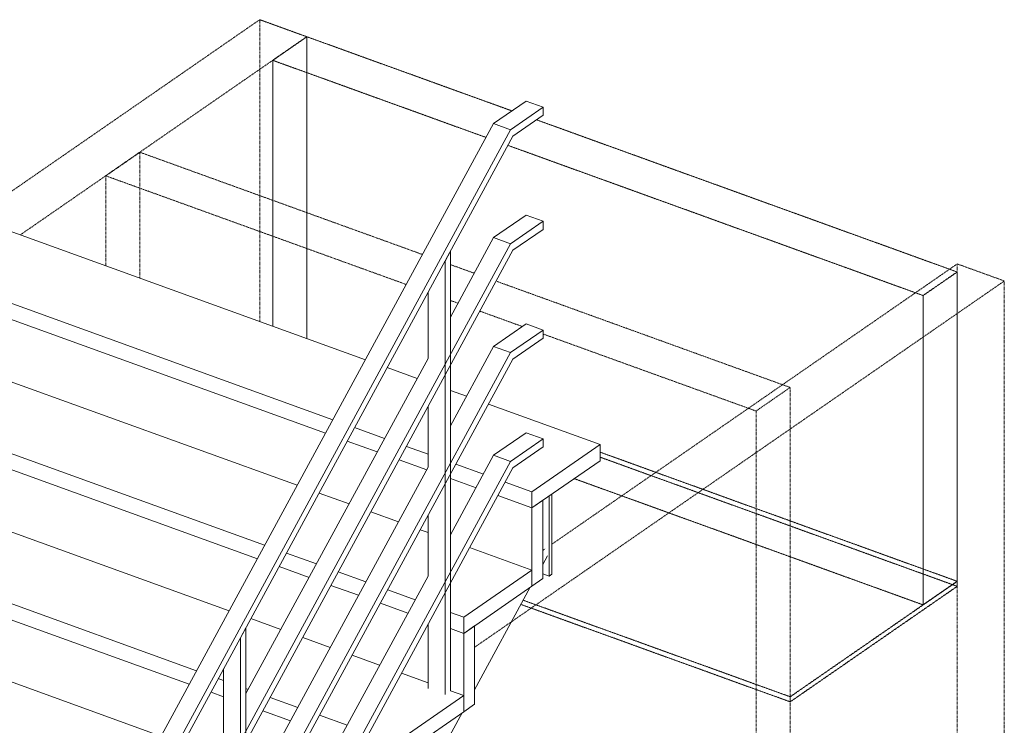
# Model space of a CAD drawing. Header units: millimetres. Extents: x 1932 to 18089, y -1599 to 4643.
# Tile 7 of 7: x 15968 to 18084, y 2652 to 4168. Entities that reach past the tile are written whole.
import ezdxf

# ---------------------------------------------------------------- set-up
doc = ezdxf.new("R2010")
doc.units = ezdxf.units.MM
doc.linetypes.add('dash fine', pattern=[1.53, 1, -0.53])
doc.linetypes.add('dash klein', pattern=[2, 1, -1])
for name, color, linetype, lineweight in [('A-CLNG', 13, 'Continuous', 18), ('I-WALL', 2, 'Continuous', 25), ('S-STRS', 31, 'Continuous', 18)]:
    doc.layers.add(name, color=color, linetype=linetype, lineweight=lineweight)

# ---------------------------------------------------------------- blocks, each defined once
blk = doc.blocks.new('Stairs 3 - Stairs 1-1291766-3D trap')
at = {"layer": 'S-STRS', "lineweight": 13}
for p, q in [((10585.3, 3944.8), (10655.3, 3993.1)), ((10691.7, 3980), (10621.8, 3931.6)), ((10655.3, 3993.1), (10691.7, 3980)), ((10691.7, 3962.6), (10691.7, 3980)), ((10626.8, 3917.7), (10691.7, 3962.6)), ((8115.7, -601.1), (10585.3, 3944.8)), ((10585.3, 3944.8), (10621.8, 3931.6)), ((10621.8, 3931.6), (8152.2, -614.3)), ((8163.9, -615.8), (10626.8, 3917.7)), ((10585.3, 3699.7), (10655.3, 3748)), ((10655.3, 3748), (10691.7, 3734.8)), ((10691.7, 3734.8), (10621.8, 3686.5)), ((10691.7, 3717.5), (10691.7, 3734.8)), ((10626.8, 3672.6), (10691.7, 3717.5)), ((10621.8, 3686.5), (8276.9, -629.8)), ((10492.5, 3528.8), (10585.3, 3699.7)), ((10585.3, 3699.7), (10621.8, 3686.5)), ((8277.3, -652.1), (10626.8, 3672.6)), ((10492.5, 3670.6), (10480.8, 3649)), ((10492.5, 2725.9), (10492.5, 3670.6)), ((10480.8, 3649), (10480.8, 2717.8)), ((10444.3, 3440.1), (10444.3, 3581.9)), ((10585.3, 3465.8), (10655.3, 3514.2)), ((10655.3, 3514.2), (10691.7, 3501)), ((10691.7, 3501), (10621.8, 3452.7)), ((10691.7, 3483.7), (10691.7, 3501)), ((10626.8, 3438.8), (10691.7, 3483.7)), ((10621.8, 3452.7), (8276.9, -863.7)), ((10492.5, 3295), (10585.3, 3465.8)), ((10585.3, 3465.8), (10621.8, 3452.7)), ((8277.3, -886), (10626.8, 3438.8)), ((10053, 2719.8), (10444.3, 3440.1)), ((10444.3, 3206.3), (10444.3, 3336.8)), ((10585.3, 3232), (10655.3, 3280.4)), ((10655.3, 3280.4), (10691.7, 3267.2)), ((10691.7, 3267.2), (10621.8, 3218.8)), ((10691.7, 3249.9), (10691.7, 3267.2)), ((10626.8, 3205), (10691.7, 3249.9)), ((10621.8, 3218.8), (8276.9, -1097.5)), ((10492.5, 3061.1), (10585.3, 3232)), ((10585.3, 3232), (10621.8, 3218.8)), ((8277.3, -1119.8), (10626.8, 3205)), ((10053, 2485.9), (10444.3, 3206.3)), ((10444.3, 2972.5), (10444.3, 3102.9)), ((10053, 2252.1), (10444.3, 2972.5)), ((10053, 2861.5), (10041.2, 2839.9)), ((10053, 1916.8), (10053, 2861.5)), ((10444.3, 2731), (10444.3, 2869.1)), ((10041.2, 2839.9), (10041.2, 1908.7)), ((10004.8, 2631.1), (10004.8, 2772.8))]:
    blk.add_line(p, q, dxfattribs=at)
blk = doc.blocks.new('Stairs 4 - Stairs 2-1730034-3D trap')
at = {"layer": 'S-STRS', "lineweight": 13}
for p, q in [((10704.3, 3144.6), (10704.3, 3028.6)), ((10710.1, 3032.7), (10710.1, 3148.6)), ((10704.3, 3028.6), (10704.3, 2972.4)), ((10710.1, 2976.4), (10710.1, 3032.7)), ((10690.8, 2997.6), (10700.8, 3016.1)), ((10704.3, 2972.4), (10690.8, 2977.2)), ((10704.3, 2972.4), (10710.1, 2976.4)), ((10544.3, 2728), (10664, 2948.4)), ((10397.8, 2458.3), (10517.5, 2678.7))]:
    blk.add_line(p, q, dxfattribs=at)

msp = doc.modelspace()

# ---------------------------------------------------------------- linework, layer by layer
at = {"layer": 'A-CLNG', "linetype": 'dash fine', "lineweight": 13}
for p, q in [((17982.7, 2961.2), (17215, 3238.8)), ((17215, 3228), (17982.7, 2950.4)), ((17623.7, 2713.1), (17982.7, 2961.2)), ((17982.7, 2950.4), (17623.7, 2702.2)), ((17982.7, 2950.4), (17982.7, 2961.2)), ((17050, 2920.5), (17623.7, 2713.1)), ((17623.7, 2702.2), (17045.1, 2911.5)), ((17623.7, 2713.1), (17623.7, 2702.2))]:
    msp.add_line(p, q, dxfattribs=at)
at = {"layer": 'I-WALL', "linetype": 'dash klein', "lineweight": 18}
for p, q in [((15867.7, 3742.2), (16483.6, 4168)), ((16483.6, 4168), (16483.6, 3519.5)), ((16584.9, 4131.4), (15969, 3705.6)), ((16584.9, 3482.8), (16584.9, 4131.4)), ((16225.9, 3883.2), (16152.7, 3832.5)), ((16225.9, 3612.7), (16225.9, 3883.2)), ((16225.9, 3883.2), (16833.6, 3663.4)), ((16798.6, 3599), (16152.7, 3832.5)), ((16152.7, 3832.5), (16152.7, 3639.1)), ((16893.6, 3641.7), (16944.9, 3623.2)), ((17111.3, 3040.8), (17982.7, 3643.2)), ((17982.7, 3643.2), (17982.7, 872)), ((17982.7, 3643.2), (18084, 3606.6)), ((18084, 3606.6), (16946, 2819.9)), ((16991.8, 3606.2), (17623.7, 3377.7)), ((18084, 835.3), (18084, 3606.6)), ((16909.9, 3558.7), (16893.6, 3564.6)), ((17048.3, 3508.6), (16956.8, 3541.7)), ((17550.4, 3327.1), (17092.9, 3492.5)), ((17623.7, 3377.7), (17550.4, 3327.1)), ((17623.7, 3377.7), (17623.7, 623.8)), ((17550.4, 2544.9), (17550.4, 3327.1)), ((17091.9, 3027.4), (17097.2, 3031.1))]:
    msp.add_line(p, q, dxfattribs=at)
at = {"layer": 'I-WALL', "linetype": 'dash fine', "lineweight": 18}
for p, q in [((16483.6, 4168), (17025.7, 3972)), ((16584.9, 4131.4), (16511.6, 4080.7)), ((16584.9, 3482.8), (16584.9, 4131.4)), ((16970.2, 3914.9), (16511.6, 4080.7)), ((16511.6, 4080.7), (16511.6, 3509.3)), ((17078.7, 3952.8), (17982.7, 3625.9)), ((17909.4, 3575.3), (17017.1, 3897.9)), ((17982.7, 3625.9), (17909.4, 3575.3)), ((17982.7, 3625.9), (17982.7, 2961.2)), ((17909.4, 2910.6), (17909.4, 3575.3)), ((17982.7, 2961.2), (17215, 3238.8)), ((17159.3, 3181.9), (17909.4, 2910.6)), ((17982.7, 2961.2), (17909.4, 2910.6))]:
    msp.add_line(p, q, dxfattribs=at)
at = {"layer": 'S-STRS', "lineweight": 13}
for p, q in [((16710.8, 3437.3), (15594.4, 3841)), ((15483.8, 3726.7), (16640.7, 3308.4)), ((16625, 3279.4), (15468.1, 3697.8)), ((16625, 3279.4), (15468.1, 3697.8)), ((16564.3, 3167.6), (15447.9, 3571.3)), ((15366.2, 3446.6), (16494.2, 3038.7)), ((16478.5, 3009.8), (15366.2, 3412)), ((16478.5, 3009.8), (15366.2, 3412)), ((16822.1, 3397.1), (16757.7, 3420.4)), ((16928.2, 3358.7), (16893.6, 3371.2)), ((17215, 3255), (16975.2, 3341.7)), ((16687.6, 3291.4), (16752, 3268.1)), ((16417.8, 2898), (15366.2, 3278.2)), ((16736.3, 3239.2), (16671.9, 3262.5)), ((16736.3, 3239.2), (16671.9, 3262.5)), ((16798.9, 3251.2), (16845.4, 3234.4)), ((17068.5, 3153.7), (17215, 3255)), ((17215, 3220.4), (17215, 3255)), ((16842.5, 3200.8), (16783.2, 3222.2)), ((16842.5, 3200.8), (16783.2, 3222.2)), ((17215, 3220.4), (17068.5, 3119.1)), ((16905.1, 3212.8), (16964.4, 3191.4)), ((15190.9, 3187.4), (16347.7, 2769)), ((16948.6, 3162.4), (16893.6, 3182.3)), ((16948.6, 3162.4), (16893.6, 3182.3)), ((17011.2, 3174.4), (17068.5, 3153.7)), ((16332, 2740.1), (15175.1, 3158.4)), ((16332, 2740.1), (15175.1, 3158.4)), ((17068.5, 3119.1), (17068.5, 3153.7)), ((16675.6, 3127.4), (16611.2, 3150.7)), ((17068.5, 3119.1), (16995.6, 3145.4)), ((17068.5, 3119.1), (16995.6, 3145.4)), ((17091.9, 3135.3), (17068.5, 3119.1)), ((17091.9, 2966.9), (17091.9, 3135.3)), ((17068.5, 3119.1), (17068.5, 2950.7)), ((16781.7, 3089), (16722.5, 3110.4)), ((16845.4, 3066), (16828.7, 3072)), ((16271.2, 2628.3), (15154.9, 3032)), ((17068.5, 2985.3), (16934.8, 3033.6)), ((16541.1, 3021.7), (16605.5, 2998.5)), ((16589.8, 2969.5), (16525.4, 2992.8)), ((16589.8, 2969.5), (16525.4, 2992.8)), ((16922, 2884), (17068.5, 2985.3)), ((17068.5, 2950.7), (17068.5, 2985.3)), ((16652.4, 2981.5), (16711.7, 2960.1)), ((17068.5, 2950.7), (17091.9, 2966.9)), ((16696, 2931.1), (16636.7, 2952.5)), ((16696, 2931.1), (16636.7, 2952.5)), ((16758.6, 2943.1), (16817.9, 2921.7)), ((17068.5, 2950.7), (16922, 2849.4)), ((16802.1, 2892.7), (16742.9, 2914.1)), ((16802.1, 2892.7), (16742.9, 2914.1)), ((16529.1, 2857.7), (16464.7, 2881)), ((16893.6, 2894.3), (16922, 2884)), ((16922, 2849.4), (16922, 2884)), ((16922, 2849.4), (16893.6, 2859.6)), ((16922, 2849.4), (16893.6, 2859.6)), ((16945.4, 2865.6), (16922, 2849.4)), ((16945.4, 2697.2), (16945.4, 2865.6)), ((16635.2, 2819.3), (16576, 2840.8)), ((16922, 2849.4), (16922, 2681)), ((16741.4, 2780.9), (16682.2, 2802.4)), ((16394.6, 2752.1), (16405.9, 2748)), ((16845.4, 2743.3), (16788.3, 2764)), ((16454.1, 2730.6), (16459, 2728.8)), ((16405.9, 2713.3), (16378.9, 2723.1)), ((16405.9, 2713.3), (16378.9, 2723.1)), ((16505.9, 2711.8), (16565.2, 2690.4)), ((16775.5, 2614.3), (16922, 2715.6)), ((16922, 2715.6), (16893.6, 2725.9)), ((16922, 2681), (16922, 2715.6)), ((16922, 2681), (16945.4, 2697.2)), ((16549.4, 2661.4), (16490.2, 2682.9)), ((16549.4, 2661.4), (16490.2, 2682.9)), ((16612.1, 2673.4), (16671.3, 2652)), ((16922, 2681), (16775.5, 2579.7))]:
    msp.add_line(p, q, dxfattribs=at)

# ---------------------------------------------------------------- block references
for name in ['Stairs 3 - Stairs 1-1291766-3D trap', 'Stairs 4 - Stairs 2-1730034-3D trap']:
    msp.add_blockref(name, (6401.1, 0), dxfattribs=at)

doc.saveas('drawing.dxf')
